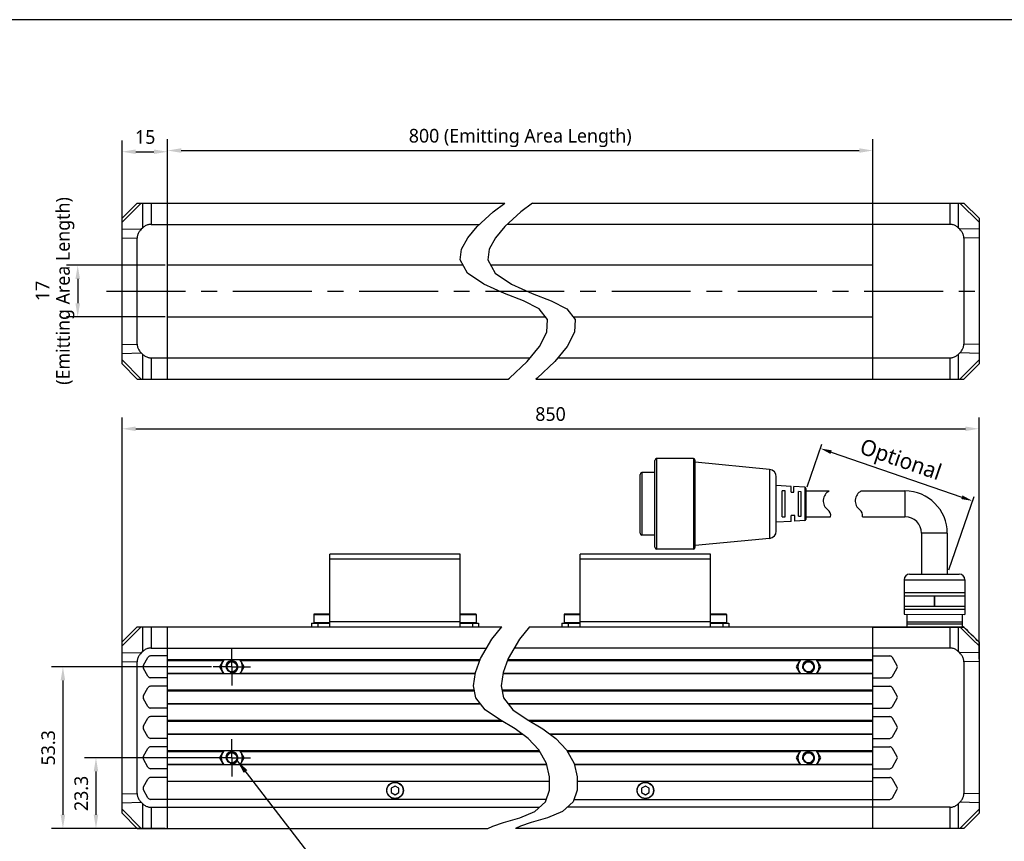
# Model space of a CAD drawing. Header units: millimetres. Extents: x 47 to 603, y 225 to 507.
# Tile 4 of 5: x 181 to 397, y 327 to 507. Entities that reach past the tile are written whole.
import ezdxf

# ---------------------------------------------------------------- set-up
doc = ezdxf.new("R2010")
doc.units = ezdxf.units.MM
doc.header["$LTSCALE"] = 46.255
doc.header["$PDMODE"] = 3
doc.header["$PDSIZE"] = 8
doc.linetypes.add('CENTER', pattern=[0.6, 0.375, -0.075, 0.075, -0.075])
doc.layers.get('0').update_dxf_attribs({"linetype": 'CONTINUOUS'})
doc.layers.get('Defpoints').update_dxf_attribs({"linetype": 'CONTINUOUS'})
for name, color, linetype in [('00_COMPONENTS', 7, 'CONTINUOUS'), ('03_ALL_AXES', 7, 'CONTINUOUS'), ('3_ALL_AXES', 7, 'CONTINUOUS'), ('50_ALL_DETAILS', 7, 'CONTINUOUS'), ('51__DRAFT_DIMS', 7, 'CONTINUOUS')]:
    doc.layers.add(name, color=color, linetype=linetype)
doc.layers.add('标注', color=3, linetype='CONTINUOUS', lineweight=25)
doc.layers.add('粗实线', color=7, linetype='CONTINUOUS', lineweight=30)
doc.styles.get("Standard").update_dxf_attribs({"font": 'Roboto-Regular.ttf'})
doc.dimstyles.new('CST Standard', dxfattribs={"dimtxt": 3.5, "dimasz": 2.5, "dimexe": 1, "dimexo": 1, "dimgap": 0.6, "dimtad": 1, "dimtoh": 1, "dimdsep": 46, "dimtxsty": 'STANDARD', "dimcen": -2.5, "dimdle": 5, "dimadec": 1, "dimazin": 2, "dimtfac": 1, "dimtofl": 0, "dimtmove": 0, "dimatfit": 0, "dimfxl": 1, "dimtolj": 1, "dimarcsym": 0})
doc.dimstyles.new('DIMSTYLE_1', dxfattribs={"dimtxt": 3, "dimasz": 3, "dimexe": 2.5, "dimexo": 0.5, "dimgap": 0.75, "dimtad": 1, "dimlfac": 1.5, "dimdsep": 46, "dimtxsty": 'STANDARD', "dimblk": '_FILLED', "dimblk1": '_FILLED', "dimblk2": '_FILLED', "dimcen": 0.09, "dimclrt": 3, "dimazin": 2, "dimtp": 0.5, "dimtm": 0.5, "dimtfac": 1, "dimtofl": 0, "dimtmove": 0, "dimatfit": 3, "dimldrblk": '_FILLED', "dimfxl": 1, "dimtolj": 1, "dimarcsym": 0})
doc.dimstyles.new('DIMSTYLE_2', dxfattribs={"dimtxt": 3, "dimasz": 3, "dimexe": 2.5, "dimexo": 0.5, "dimgap": 0.75, "dimtad": 1, "dimlfac": 1.5, "dimdsep": 46, "dimtxsty": 'STANDARD', "dimblk": '_FILLED', "dimblk1": '_FILLED', "dimblk2": '_FILLED', "dimcen": 0.09, "dimclrt": 3, "dimazin": 2, "dimtp": 0.3, "dimtm": 0.3, "dimtfac": 1, "dimtofl": 0, "dimtmove": 0, "dimatfit": 3, "dimldrblk": '_FILLED', "dimfxl": 1, "dimtolj": 1, "dimarcsym": 0})
doc.dimstyles.new('DIMSTYLE_4', dxfattribs={"dimtxt": 3, "dimasz": 3, "dimexe": 2.5, "dimexo": 0.5, "dimgap": 0.75, "dimtad": 1, "dimlfac": 1.5, "dimdsep": 46, "dimtxsty": 'STANDARD', "dimblk": '_FILLED', "dimblk1": '_FILLED', "dimblk2": '_FILLED', "dimcen": 0.09, "dimclrt": 3, "dimazin": 2, "dimtp": 0.2, "dimtm": 0.2, "dimtfac": 1, "dimtofl": 0, "dimtmove": 0, "dimatfit": 3, "dimldrblk": '_FILLED', "dimfxl": 1, "dimtolj": 1, "dimarcsym": 0})
doc.dimstyles.get("Standard").update_dxf_attribs({"dimtxt": 3, "dimasz": 3, "dimexe": 2.5, "dimexo": 0.5, "dimtad": 1, "dimdsep": 46, "dimtxsty": 'STANDARD', "dimblk": '_FILLED', "dimblk1": '_FILLED', "dimblk2": '_FILLED', "dimcen": 0.09, "dimclrt": 3, "dimazin": 2, "dimtol": 1, "dimtp": 0.01, "dimtm": 0.01, "dimtfac": 1, "dimtofl": 0, "dimtmove": 0, "dimatfit": 3, "dimldrblk": '_FILLED', "dimfxl": 1, "dimtolj": 1, "dimarcsym": 0})

# ---------------------------------------------------------------- blocks, each defined once
blk = doc.blocks.new('_FILLED')
at = {"color": 0, "linetype": 'ByBlock'}
blk.add_solid([(0, 0), (-1, 0.167), (-1, -0.167)], dxfattribs=at)
blk = doc.blocks.new('*D12')
at = {"layer": '51__DRAFT_DIMS', "color": 0, "lineweight": -2}
for p, q in [((203.34, 366.86), (203.34, 419.98)), ((391.7, 366.86), (391.7, 419.98)), ((206.34, 417.48), (388.7, 417.48))]:
    blk.add_line(p, q, dxfattribs=at)
at = {"layer": 'Defpoints', "color": 0}
for p in [(391.7, 417.48), (203.34, 366.36), (391.7, 366.36)]:
    blk.add_point(p, dxfattribs=at)
at = {"layer": '51__DRAFT_DIMS', "color": 0, "linetype": 'ByBlock', "lineweight": -2, "xscale": 3, "yscale": 3, "zscale": 3, "rotation": 180}
blk.add_blockref('_FILLED', (203.34, 417.48), dxfattribs=at)
at = {"layer": '51__DRAFT_DIMS', "color": 0, "linetype": 'ByBlock', "lineweight": -2, "xscale": 3, "yscale": 3, "zscale": 3}
blk.add_blockref('_FILLED', (391.7, 417.48), dxfattribs=at)
at = {"layer": '51__DRAFT_DIMS', "color": 3, "insert": (297.52, 422.23), "char_height": 3, "attachment_point": 2, "line_spacing_factor": 0.9}
blk.add_mtext('\\A1;850', dxfattribs=at)
blk = doc.blocks.new('*D6')
at = {"layer": '51__DRAFT_DIMS', "color": 0, "lineweight": -2}
for p, q in [((212.84, 453.42), (191.1, 453.42)), ((193.6, 450.42), (193.6, 445.09)), ((212.84, 442.09), (191.1, 442.09))]:
    blk.add_line(p, q, dxfattribs=at)
at = {"layer": 'Defpoints', "color": 0}
for p in [(213.34, 453.42), (193.6, 442.09), (213.34, 442.09)]:
    blk.add_point(p, dxfattribs=at)
at = {"layer": '51__DRAFT_DIMS', "color": 0, "linetype": 'ByBlock', "lineweight": -2, "xscale": 3, "yscale": 3, "zscale": 3}
for p, rotation in [((193.6, 453.42), 90), ((193.6, 442.09), 270)]:
    blk.add_blockref('_FILLED', p, dxfattribs=dict(at, rotation=rotation))
at = {"layer": '51__DRAFT_DIMS', "color": 3, "insert": (184.35, 447.78), "char_height": 3, "attachment_point": 2, "rotation": 90, "line_spacing_factor": 0.9}
blk.add_mtext('\\A1;\\A1;17{\\fRoboto|b0|i0|c0|p2; \\P(Emitting Area Length)}', dxfattribs=at)
blk = doc.blocks.new('*D13')
at = {"layer": '51__DRAFT_DIMS', "color": 0, "lineweight": -2}
for p, q in [((213.34, 462.92), (213.34, 481.16)), ((368.37, 462.92), (368.37, 481.16)), ((216.34, 478.66), (365.37, 478.66))]:
    blk.add_line(p, q, dxfattribs=at)
at = {"layer": 'Defpoints', "color": 0}
for p in [(368.37, 478.66), (213.34, 462.42), (368.37, 462.42)]:
    blk.add_point(p, dxfattribs=at)
at = {"layer": '51__DRAFT_DIMS', "color": 0, "linetype": 'ByBlock', "lineweight": -2, "xscale": 3, "yscale": 3, "zscale": 3, "rotation": 180}
blk.add_blockref('_FILLED', (213.34, 478.66), dxfattribs=at)
at = {"layer": '51__DRAFT_DIMS', "color": 0, "linetype": 'ByBlock', "lineweight": -2, "xscale": 3, "yscale": 3, "zscale": 3}
blk.add_blockref('_FILLED', (368.37, 478.66), dxfattribs=at)
at = {"layer": '51__DRAFT_DIMS', "color": 3, "insert": (290.86, 483.41), "char_height": 3, "attachment_point": 2, "line_spacing_factor": 0.9}
blk.add_mtext('\\A1;800 (Emitting Area Length)', dxfattribs=at)
blk = doc.blocks.new('*D7')
at = {"layer": '51__DRAFT_DIMS', "color": 0, "lineweight": -2}
for p, q in [((203.34, 460), (203.34, 480.89)), ((213.34, 462.92), (213.34, 480.89)), ((206.34, 478.39), (210.34, 478.39))]:
    blk.add_line(p, q, dxfattribs=at)
at = {"layer": 'Defpoints', "color": 0}
for p in [(213.34, 478.39), (213.34, 462.42), (203.34, 459.5)]:
    blk.add_point(p, dxfattribs=at)
at = {"layer": '51__DRAFT_DIMS', "color": 0, "linetype": 'ByBlock', "lineweight": -2, "xscale": 3, "yscale": 3, "zscale": 3, "rotation": 180}
blk.add_blockref('_FILLED', (203.34, 478.39), dxfattribs=at)
at = {"layer": '51__DRAFT_DIMS', "color": 0, "linetype": 'ByBlock', "lineweight": -2, "xscale": 3, "yscale": 3, "zscale": 3}
blk.add_blockref('_FILLED', (213.34, 478.39), dxfattribs=at)
at = {"layer": '51__DRAFT_DIMS', "color": 3, "insert": (208.43, 483.14), "char_height": 3, "attachment_point": 2, "line_spacing_factor": 0.9}
blk.add_mtext('\\A1;15', dxfattribs=at)
blk = doc.blocks.new('*D8')
at = {"layer": '51__DRAFT_DIMS', "color": 0, "lineweight": -2}
for p, q in [((223.61, 345.15), (195.11, 345.15)), ((197.61, 342.15), (197.61, 332.62)), ((212.84, 329.62), (195.11, 329.62))]:
    blk.add_line(p, q, dxfattribs=at)
at = {"layer": 'Defpoints', "color": 0}
for p in [(224.11, 345.15), (197.61, 329.62), (213.34, 329.62)]:
    blk.add_point(p, dxfattribs=at)
at = {"layer": '51__DRAFT_DIMS', "color": 0, "linetype": 'ByBlock', "lineweight": -2, "xscale": 3, "yscale": 3, "zscale": 3}
for p, rotation in [((197.61, 345.15), 90), ((197.61, 329.62), 270)]:
    blk.add_blockref('_FILLED', p, dxfattribs=dict(at, rotation=rotation))
at = {"layer": '51__DRAFT_DIMS', "color": 3, "insert": (192.86, 337.32), "char_height": 3, "attachment_point": 2, "rotation": 90, "line_spacing_factor": 0.9}
blk.add_mtext('\\A1;23.3', dxfattribs=at)
blk = doc.blocks.new('*D9')
at = {"layer": '51__DRAFT_DIMS', "color": 0, "lineweight": -2}
for p, q in [((223.02, 365.15), (187.85, 365.15)), ((190.35, 362.15), (190.35, 332.62)), ((212.84, 329.62), (187.85, 329.62))]:
    blk.add_line(p, q, dxfattribs=at)
at = {"layer": 'Defpoints', "color": 0}
for p in [(223.52, 365.15), (190.35, 329.62), (213.34, 329.62)]:
    blk.add_point(p, dxfattribs=at)
at = {"layer": '51__DRAFT_DIMS', "color": 0, "linetype": 'ByBlock', "lineweight": -2, "xscale": 3, "yscale": 3, "zscale": 3}
for p, rotation in [((190.35, 365.15), 90), ((190.35, 329.62), 270)]:
    blk.add_blockref('_FILLED', p, dxfattribs=dict(at, rotation=rotation))
at = {"layer": '51__DRAFT_DIMS', "color": 3, "insert": (185.6, 347.34), "char_height": 3, "attachment_point": 2, "rotation": 90, "line_spacing_factor": 0.9}
blk.add_mtext('\\A1;53.3', dxfattribs=at)
blk = doc.blocks.new('*D11')
at = {"layer": 'Defpoints', "color": 0}
for p in [(353.61, 403.81), (390.29, 401.62), (384.74, 385.53)]:
    blk.add_point(p, dxfattribs=at)
at = {"layer": '标注', "color": 0, "linetype": 'Continuous', "lineweight": -2, "ltscale": 3}
for p, q in [((353.94, 404.75), (357.17, 414.1)), ((359.2, 412.34), (387.93, 402.43)), ((385.06, 386.47), (390.62, 402.56))]:
    blk.add_line(p, q, dxfattribs=at)
at = {"layer": '标注', "color": 0}
for points in [[(359.34, 412.74), (359.07, 411.95), (356.84, 413.16)], [(387.79, 402.04), (388.06, 402.83), (390.29, 401.62)]]:
    blk.add_solid(points, dxfattribs=at)
at = {"layer": '标注', "color": 7, "insert": (374.33, 410.24), "char_height": 3.5, "attachment_point": 5, "rotation": 340.9636}
blk.add_mtext('\\A1;Optional', dxfattribs=at)

msp = doc.modelspace()

# ---------------------------------------------------------------- linework, layer by layer
at = {"color": 7}
msp.add_line((602.8311, 507.420392), (46.817476, 507.420392), dxfattribs=at)
at = {"color": 4}
for p, q in [((284.889137, 465.18829), (287.475827, 467.086866)), ((293.557249, 467.086866), (290.970558, 465.18829)), ((281.375583, 461.926314), (284.889137, 465.18829)), ((290.970558, 465.18829), (287.457004, 461.926314)), ((279.33955, 459.442911), (281.375583, 461.926314)), ((287.457004, 461.926314), (285.420971, 459.442911)), ((277.990286, 456.963868), (279.33955, 459.442911)), ((285.420971, 459.442911), (284.071707, 456.963868)), ((277.629252, 454.641781), (277.990286, 456.963868)), ((284.071707, 456.963868), (283.710673, 454.641781)), ((279.265087, 451.682289), (277.629252, 454.641781)), ((283.710673, 454.641781), (285.346509, 451.682289)), ((282.841689, 449.26859), (279.265087, 451.682289)), ((285.346509, 451.682289), (288.92311, 449.26859)), ((287.411338, 447.253184), (282.841689, 449.26859)), ((288.92311, 449.26859), (293.49276, 447.253184)), ((291.585679, 445.612616), (287.411338, 447.253184)), ((293.49276, 447.253184), (297.6671, 445.612616)), ((295.00597, 443.822665), (291.585679, 445.612616)), ((296.881231, 441.529623), (295.00597, 443.822665)), ((297.6671, 445.612616), (301.087392, 443.822665)), ((301.087392, 443.822665), (302.962652, 441.529623)), ((296.735955, 438.739765), (296.881231, 441.529623)), ((302.962652, 441.529623), (302.817376, 438.739765)), ((295.076277, 435.541761), (296.735955, 438.739765)), ((302.817376, 438.739765), (301.157699, 435.541761)), ((292.406447, 432.26786), (295.076277, 435.541761)), ((301.157699, 435.541761), (298.487868, 432.26786)), ((288.49258, 428.636262), (292.406447, 432.26786)), ((298.487868, 432.26786), (294.574001, 428.636262)), ((288.185271, 428.420199), (288.49258, 428.636262)), ((294.574001, 428.636262), (294.266692, 428.420199)), ((284.59858, 371.252595), (286.811964, 373.948508)), ((292.893385, 373.948508), (290.680001, 371.252595)), ((282.157591, 367.002163), (284.59858, 371.252595)), ((290.680001, 371.252595), (288.239012, 367.002163)), ((281.03734, 363.928977), (282.157591, 367.002163)), ((288.239012, 367.002163), (287.118761, 363.928977)), ((280.62096, 360.981631), (281.03734, 363.928977)), ((287.118761, 363.928977), (286.702381, 360.981631)), ((281.116943, 358.364789), (280.62096, 360.981631)), ((286.702381, 360.981631), (287.198365, 358.364789)), ((283.189917, 355.710162), (281.116943, 358.364789)), ((287.198365, 358.364789), (289.271338, 355.710162)), ((286.318357, 353.544702), (283.189917, 355.710162)), ((289.271338, 355.710162), (292.399778, 353.544702)), ((289.754318, 351.496515), (286.318357, 353.544702)), ((292.399778, 353.544702), (295.835739, 351.496515)), ((292.637861, 349.398552), (289.754318, 351.496515)), ((295.835739, 351.496515), (298.719282, 349.398552)), ((294.980984, 346.920055), (292.637861, 349.398552)), ((298.719282, 349.398552), (301.062405, 346.920055)), ((296.622591, 343.899789), (294.980984, 346.920055)), ((301.062405, 346.920055), (302.704013, 343.899789)), ((297.32537, 340.980827), (296.622591, 343.899789)), ((302.704013, 343.899789), (303.406791, 340.980827)), ((297.302851, 338.024642), (297.32537, 340.980827)), ((303.406791, 340.980827), (303.384272, 338.024642)), ((296.414462, 335.470544), (297.302851, 338.024642)), ((303.384272, 338.024642), (302.495883, 335.470544)), ((294.077519, 333.318639), (296.414462, 335.470544)), ((302.495883, 335.470544), (300.158941, 333.318639)), ((290.800062, 331.951778), (294.077519, 333.318639)), ((300.158941, 333.318639), (296.881483, 331.951778)), ((287.152699, 330.891695), (290.800062, 331.951778)), ((296.881483, 331.951778), (293.23412, 330.891695)), ((283.723463, 329.615175), (284.843174, 330.136574)), ((284.843174, 330.136574), (287.152699, 330.891695)), ((290.924595, 330.136574), (289.804884, 329.615175)), ((293.23412, 330.891695), (290.924595, 330.136574))]:
    msp.add_line(p, q, dxfattribs=at)
msp.add_line((388.580341, 384.311762), (388.580341, 376.688651))
at = {"layer": '00_COMPONENTS', "color": 7}
for p, q in [((203.34322, 463.753533), (206.676554, 467.086866)), ((206.676554, 467.086866), (287.475827, 467.086866)), ((213.34322, 428.420199), (213.34322, 467.086866)), ((293.557249, 467.086866), (388.367738, 467.086866)), ((368.367738, 428.420199), (368.367738, 467.086866)), ((391.701072, 463.753533), (388.367738, 467.086866)), ((203.34322, 431.753533), (203.34322, 463.753533)), ((391.701072, 463.753533), (391.701072, 431.753533)), ((207.823424, 461.590725), (207.559884, 461.334493)), ((209.711853, 462.420199), (281.907559, 462.420199)), ((385.332439, 462.420199), (287.98898, 462.420199)), ((387.484408, 461.334493), (387.220868, 461.590725)), ((206.676554, 436.103358), (206.676554, 459.403707)), ((388.367738, 459.403707), (388.367738, 436.103358)), ((278.304471, 453.420199), (213.34322, 453.420199)), ((368.367738, 453.420199), (284.385893, 453.420199)), ((213.34322, 442.086866), (296.425515, 442.086866)), ((302.506936, 442.086866), (368.367738, 442.086866)), ((207.559884, 434.172572), (207.823424, 433.91634)), ((209.711853, 433.086866), (293.074337, 433.086866)), ((299.155759, 433.086866), (385.332439, 433.086866)), ((387.220868, 433.91634), (387.484408, 434.172572)), ((203.34322, 431.753533), (206.676554, 428.420199)), ((391.701072, 431.753533), (388.367738, 428.420199)), ((206.676554, 428.420199), (288.185271, 428.420199)), ((294.266692, 428.420199), (388.367738, 428.420199)), ((249.009887, 373.948508), (249.009887, 389.948508)), ((277.676554, 389.948508), (249.009887, 389.948508)), ((251.743238, 390.016108), (251.676554, 389.949422)), ((251.743223, 390.016108), (253.609885, 390.016108)), ((253.609869, 390.016108), (253.676554, 389.949422)), ((273.076571, 390.016108), (273.009887, 389.949422)), ((273.076556, 390.016108), (274.943218, 390.016108)), ((274.943203, 390.016108), (275.009887, 389.949422)), ((277.676554, 373.948508), (277.676554, 389.948508)), ((304.034405, 373.948508), (304.034405, 389.948508)), ((332.701072, 389.948508), (304.034405, 389.948508)), ((306.767756, 390.016108), (306.701072, 389.949422)), ((306.76774, 390.016108), (308.634403, 390.016108)), ((308.634387, 390.016108), (308.701072, 389.949422)), ((328.101089, 390.016108), (328.034405, 389.949422)), ((328.101074, 390.016108), (329.967736, 390.016108)), ((329.967721, 390.016108), (330.034405, 389.949422)), ((332.701072, 373.948508), (332.701072, 389.948508)), ((245.509887, 376.681841), (245.509887, 374.815175)), ((249.009887, 376.748508), (245.576554, 376.748508)), ((281.109887, 376.748508), (277.676554, 376.748508)), ((281.176554, 376.681841), (281.176554, 374.815175)), ((300.534405, 376.681841), (300.534405, 374.815175)), ((304.034405, 376.748508), (300.601072, 376.748508)), ((336.134405, 376.748508), (332.701072, 376.748508)), ((336.201072, 376.681841), (336.201072, 374.815175)), ((245.009887, 374.748508), (245.009887, 373.948508)), ((245.009887, 374.748508), (249.009887, 374.748508)), ((277.676554, 374.748508), (281.676554, 374.748508)), ((281.676554, 374.748508), (281.676554, 373.948508)), ((300.034405, 374.748508), (300.034405, 373.948508)), ((300.034405, 374.748508), (304.034405, 374.748508)), ((332.701072, 374.748508), (336.701072, 374.748508)), ((336.701072, 374.748508), (336.701072, 373.948508)), ((387.973568, 374.505096), (375.838103, 374.505096)), ((203.34322, 370.615175), (206.676554, 373.948508)), ((206.676554, 373.948508), (286.811964, 373.948508)), ((213.34322, 329.615175), (213.34322, 373.948508)), ((292.893385, 373.948508), (388.233613, 373.948508)), ((368.367738, 329.615175), (368.367738, 373.948508)), ((380.108703, 373.948508), (380.79771, 373.96065)), ((380.79771, 373.96065), (381.413414, 373.971253)), ((203.34322, 332.948508), (203.34322, 370.615175)), ((391.6614, 370.615175), (391.701072, 370.615175)), ((391.701072, 370.615175), (391.701072, 332.948508)), ((207.823424, 368.452367), (207.559884, 368.196135)), ((209.711853, 369.281841), (283.466792, 369.281841)), ((385.332439, 369.281841), (289.548213, 369.281841)), ((387.484408, 368.196135), (387.220868, 368.452367)), ((206.676554, 337.298333), (206.676554, 366.265349)), ((208.04587, 365.481841), (209.046611, 367.215175)), ((213.34322, 367.548508), (209.623961, 367.548508)), ((282.040826, 366.681841), (213.34322, 366.681841)), ((225.674298, 366.681841), (224.789028, 365.148508)), ((230.17763, 365.148508), (229.29236, 366.681841)), ((368.367738, 366.681841), (288.122247, 366.681841)), ((352.418599, 366.681841), (351.533328, 365.148508)), ((356.921931, 365.148508), (356.03666, 366.681841)), ((368.367738, 367.548508), (372.086998, 367.548508)), ((373.665089, 365.481841), (372.664348, 367.215175)), ((388.367738, 366.265349), (388.367738, 337.298333)), ((209.046611, 363.081841), (208.04587, 364.815175)), ((280.993008, 363.615175), (213.34322, 363.615175)), ((224.789028, 365.148508), (225.674298, 363.615175)), ((229.29236, 363.615175), (230.17763, 365.148508)), ((368.367738, 363.615175), (287.074429, 363.615175)), ((351.533328, 365.148508), (352.418599, 363.615175)), ((356.03666, 363.615175), (356.921931, 365.148508)), ((372.664348, 363.081841), (373.665089, 364.815175)), ((213.34322, 362.748508), (209.623961, 362.748508)), ((368.367738, 362.748508), (372.086998, 362.748508)), ((208.04587, 358.815175), (209.046611, 360.548508)), ((213.34322, 360.881841), (209.623961, 360.881841)), ((280.804137, 360.015175), (213.34322, 360.015175)), ((368.367738, 360.015175), (286.885558, 360.015175)), ((368.367738, 360.881841), (372.086998, 360.881841)), ((373.665089, 358.815175), (372.664348, 360.548508)), ((209.046611, 356.415175), (208.04587, 358.148508)), ((372.664348, 356.415175), (373.665089, 358.148508)), ((213.34322, 356.081841), (209.623961, 356.081841)), ((282.222904, 356.948508), (213.34322, 356.948508)), ((368.367738, 356.948508), (288.304325, 356.948508)), ((368.367738, 356.081841), (372.086998, 356.081841)), ((208.04587, 352.148508), (209.046611, 353.881841)), ((213.34322, 354.215175), (209.623961, 354.215175)), ((286.647484, 353.348508), (213.34322, 353.348508)), ((368.367738, 353.348508), (292.728906, 353.348508)), ((368.367738, 354.215175), (372.086998, 354.215175)), ((373.665089, 352.148508), (372.664348, 353.881841)), ((209.046611, 349.748508), (208.04587, 351.481841)), ((372.664348, 349.748508), (373.665089, 351.481841)), ((213.34322, 349.415175), (209.623961, 349.415175)), ((291.423825, 350.281841), (213.34322, 350.281841)), ((368.367738, 350.281841), (297.505246, 350.281841)), ((368.367738, 349.415175), (372.086998, 349.415175)), ((208.04587, 345.481841), (209.046611, 347.215175)), ((213.34322, 347.548508), (209.623961, 347.548508)), ((295.11046, 346.681841), (213.34322, 346.681841)), ((225.674298, 346.681841), (224.789028, 345.148508)), ((230.17763, 345.148508), (229.29236, 346.681841)), ((368.367738, 346.681841), (301.191882, 346.681841)), ((352.418599, 346.681841), (351.533328, 345.148508)), ((356.921931, 345.148508), (356.03666, 346.681841)), ((368.367738, 347.548508), (372.086998, 347.548508)), ((373.665089, 345.481841), (372.664348, 347.215175)), ((209.046611, 343.081841), (208.04587, 344.815175)), ((224.789028, 345.148508), (225.674298, 343.615175)), ((229.29236, 343.615175), (230.17763, 345.148508)), ((351.533328, 345.148508), (352.418599, 343.615175)), ((356.03666, 343.615175), (356.921931, 345.148508)), ((372.664348, 343.081841), (373.665089, 344.815175)), ((213.34322, 342.748508), (209.623961, 342.748508)), ((296.691116, 343.615175), (213.34322, 343.615175)), ((368.367738, 343.615175), (302.772537, 343.615175)), ((368.367738, 342.748508), (372.086998, 342.748508)), ((208.04587, 338.748508), (209.046611, 340.481841)), ((213.34322, 340.815175), (209.623961, 340.815175)), ((297.317506, 339.948508), (213.34322, 339.948508)), ((368.367738, 339.948508), (303.398927, 339.948508)), ((368.367738, 340.815175), (372.086998, 340.815175)), ((373.665089, 338.748508), (372.664348, 340.481841)), ((209.046611, 336.348508), (208.04587, 338.081841)), ((263.34322, 338.946884), (262.509887, 338.465758)), ((262.509887, 338.465758), (262.509887, 337.503508)), ((264.176554, 338.465758), (263.34322, 338.946884)), ((264.176554, 337.503508), (264.176554, 338.465758)), ((318.367738, 338.946884), (317.534405, 338.465758)), ((317.534405, 338.465758), (317.534405, 337.503508)), ((319.201072, 338.465758), (318.367738, 338.946884)), ((319.201072, 337.503508), (319.201072, 338.465758)), ((372.664348, 336.348508), (373.665089, 338.081841)), ((296.6039, 336.015175), (209.623961, 336.015175)), ((262.509887, 337.503508), (263.34322, 337.022383)), ((263.34322, 337.022383), (264.176554, 337.503508)), ((302.685322, 336.015175), (372.086998, 336.015175)), ((317.534405, 337.503508), (318.367738, 337.022383)), ((318.367738, 337.022383), (319.201072, 337.503508)), ((207.559884, 335.367548), (207.823424, 335.111316)), ((209.711853, 334.281841), (295.123545, 334.281841)), ((385.332439, 334.281841), (301.204967, 334.281841)), ((387.220868, 335.111316), (387.484408, 335.367548)), ((203.34322, 332.948508), (206.676554, 329.615175)), ((391.701072, 332.948508), (388.367738, 329.615175)), ((206.676554, 329.615175), (283.723463, 329.615175)), ((388.367738, 329.615175), (289.804884, 329.615175))]:
    msp.add_line(p, q, dxfattribs=at)
at = {"layer": '00_COMPONENTS', "color": 4}
for p, q in [((203.34322, 462.870202), (207.559884, 467.086866)), ((207.823424, 467.086866), (207.823424, 461.590725)), ((209.711853, 467.086866), (209.711853, 462.420199)), ((385.332439, 462.420199), (385.332439, 467.086866)), ((387.220868, 461.590725), (387.220868, 467.086866)), ((391.701072, 462.870202), (387.484408, 467.086866)), ((203.34322, 461.451413), (207.559884, 461.334493)), ((391.701072, 461.451413), (387.484408, 461.334493)), ((203.34322, 459.496135), (206.676554, 459.403707)), ((391.701072, 459.496135), (388.367738, 459.403707)), ((203.34322, 436.010931), (206.676554, 436.103358)), ((391.701072, 436.010931), (388.367738, 436.103358)), ((203.34322, 434.055652), (207.559884, 434.172572)), ((207.823424, 433.91634), (207.823424, 428.420199)), ((209.711853, 433.086866), (209.711853, 428.420199)), ((385.332439, 428.420199), (385.332439, 433.086866)), ((387.220868, 428.420199), (387.220868, 433.91634)), ((391.701072, 434.055652), (387.484408, 434.172572)), ((203.34322, 432.636863), (207.559884, 428.420199)), ((391.701072, 432.636863), (387.484408, 428.420199)), ((251.84322, 390.016108), (251.84322, 389.948508)), ((253.509887, 390.016108), (253.509887, 389.948508)), ((273.176554, 390.016108), (273.176554, 389.948508)), ((274.84322, 390.016108), (274.84322, 389.948508)), ((306.867738, 390.016108), (306.867738, 389.948508)), ((308.534405, 390.016108), (308.534405, 389.948508)), ((328.201072, 390.016108), (328.201072, 389.948508)), ((329.867738, 390.016108), (329.867738, 389.948508)), ((277.676554, 388.815175), (249.009887, 388.815175)), ((332.701072, 388.815175), (304.034405, 388.815175)), ((245.509887, 376.681841), (249.009887, 376.681841)), ((277.676554, 376.681841), (281.176554, 376.681841)), ((300.534405, 376.681841), (304.034405, 376.681841)), ((332.701072, 376.681841), (336.201072, 376.681841)), ((249.009887, 374.815175), (245.509887, 374.815175)), ((246.34322, 374.748508), (246.34322, 373.948508)), ((249.009887, 375.081841), (277.676554, 375.081841)), ((281.176554, 374.815175), (277.676554, 374.815175)), ((280.34322, 374.748508), (280.34322, 373.948508)), ((304.034405, 374.815175), (300.534405, 374.815175)), ((301.367738, 374.748508), (301.367738, 373.948508)), ((304.034405, 375.081841), (332.701072, 375.081841)), ((336.201072, 374.815175), (332.701072, 374.815175)), ((335.367738, 374.748508), (335.367738, 373.948508)), ((203.34322, 369.731844), (207.559884, 373.948508)), ((207.823424, 373.948508), (207.823424, 368.452367)), ((209.711853, 373.948508), (209.711853, 369.281841)), ((368.367738, 373.889929), (385.332439, 373.889929)), ((385.332439, 369.281841), (385.332439, 373.948508)), ((385.332439, 373.889929), (385.461853, 373.889755)), ((385.984071, 373.887373), (386.359115, 373.883249)), ((386.359115, 373.883249), (386.691594, 373.877809)), ((387.220868, 373.865045), (387.573622, 373.865045)), ((387.220868, 368.452367), (387.220868, 373.865045)), ((387.573622, 373.865045), (388.276553, 373.885805)), ((388.231105, 373.948508), (388.248312, 373.947726)), ((388.276553, 373.885805), (388.297201, 373.886335)), ((388.297201, 373.886335), (388.353635, 373.888102)), ((388.353635, 373.888102), (388.370303, 373.888399)), ((388.370303, 373.888399), (388.374683, 373.89028)), ((203.34322, 368.313055), (207.559884, 368.196135)), ((391.701072, 368.313055), (387.484408, 368.196135)), ((203.34322, 366.357777), (206.676554, 366.265349)), ((213.34322, 366.548508), (225.597318, 366.548508)), ((229.36934, 366.548508), (281.992222, 366.548508)), ((288.073644, 366.548508), (352.341619, 366.548508)), ((356.11364, 366.548508), (368.367738, 366.548508)), ((391.701072, 366.357777), (388.367738, 366.265349)), ((213.34322, 363.748508), (225.597318, 363.748508)), ((229.36934, 363.748508), (281.011844, 363.748508)), ((287.093266, 363.748508), (352.341619, 363.748508)), ((356.11364, 363.748508), (368.367738, 363.748508)), ((213.34322, 359.881841), (280.829408, 359.881841)), ((286.91083, 359.881841), (368.367738, 359.881841)), ((213.34322, 357.081841), (282.118785, 357.081841)), ((288.200207, 357.081841), (368.367738, 357.081841)), ((213.34322, 353.215175), (286.871159, 353.215175)), ((292.952581, 353.215175), (368.367738, 353.215175)), ((213.34322, 350.415175), (291.240565, 350.415175)), ((297.321986, 350.415175), (368.367738, 350.415175)), ((213.34322, 346.548508), (225.597318, 346.548508)), ((229.36934, 346.548508), (295.182931, 346.548508)), ((301.264352, 346.548508), (352.341619, 346.548508)), ((356.11364, 346.548508), (368.367738, 346.548508)), ((213.34322, 343.748508), (225.597318, 343.748508)), ((229.36934, 343.748508), (296.659014, 343.748508)), ((302.740435, 343.748508), (352.341619, 343.748508)), ((356.11364, 343.748508), (368.367738, 343.748508)), ((203.34322, 337.205906), (206.676554, 337.298333)), ((391.701072, 337.205906), (388.367738, 337.298333)), ((203.34322, 335.250627), (207.559884, 335.367548)), ((203.34322, 333.831838), (207.559884, 329.615175)), ((207.823424, 335.111316), (207.823424, 329.615175)), ((209.711853, 334.281841), (209.711853, 329.615175)), ((385.332439, 329.615175), (385.332439, 334.281841)), ((387.220868, 329.615175), (387.220868, 335.111316)), ((391.701072, 335.250627), (387.484408, 335.367548)), ((391.701072, 333.831838), (387.484408, 329.615175))]:
    msp.add_line(p, q, dxfattribs=at)
at = {"layer": '00_COMPONENTS', "color": 7}
for points in [[(207.559884, 461.334493), (207.410951, 461.178655), (207.276535, 461.021458), (207.156636, 460.862902), (207.051793, 460.702645), (206.961467, 460.541029), (206.884045, 460.379075), (206.819383, 460.217074), (206.767624, 460.054735), (206.72758, 459.892213), (206.698856, 459.729561), (206.681847, 459.566725), (206.676554, 459.403707)], [(209.711853, 462.420199), (209.554228, 462.415285), (209.39647, 462.399366), (209.23858, 462.372443), (209.080514, 462.334894), (208.922316, 462.28634), (208.764117, 462.225647), (208.605658, 462.152938), (208.447198, 462.068089), (208.289654, 461.969594), (208.133329, 461.856951), (207.977919, 461.730661), (207.823424, 461.590725)], [(387.220868, 461.590725), (387.066491, 461.730578), (386.911163, 461.856813), (386.754884, 461.96943), (386.597336, 462.067939), (386.438838, 462.152831), (386.280339, 462.225578), (386.122113, 462.286293), (385.963888, 462.334864), (385.805794, 462.372426), (385.647877, 462.399359), (385.490092, 462.415283), (385.332439, 462.420199)], [(388.367738, 459.403707), (388.362436, 459.566796), (388.345415, 459.729689), (388.316675, 459.892388), (388.276612, 460.054941), (388.224829, 460.2173), (388.160142, 460.379317), (388.082683, 460.541293), (387.992319, 460.702928), (387.887467, 460.863171), (387.767602, 461.021671), (387.633248, 461.178778), (387.484408, 461.334493)], [(206.676554, 436.103358), (206.681854, 435.940299), (206.698869, 435.777434), (206.727598, 435.614764), (206.767648, 435.45224), (206.819411, 435.28991), (206.884074, 435.127922), (206.961492, 434.965986), (207.051809, 434.804391), (207.156645, 434.644151), (207.276539, 434.485604), (207.410952, 434.328411), (207.559884, 434.172572)], [(387.484408, 434.172572), (387.633249, 434.328286), (387.767605, 434.485397), (387.887475, 434.643906), (387.992334, 434.804165), (388.082707, 434.965821), (388.160171, 435.127815), (388.224857, 435.289846), (388.276635, 435.452214), (388.316694, 435.614765), (388.345428, 435.777447), (388.362443, 435.940311), (388.367738, 436.103358)], [(207.823424, 433.91634), (207.977919, 433.776404), (208.133329, 433.650115), (208.289654, 433.537471), (208.447198, 433.438976), (208.605658, 433.354127), (208.764117, 433.281418), (208.922316, 433.220725), (209.080514, 433.172172), (209.23858, 433.134623), (209.39647, 433.1077), (209.554228, 433.091781), (209.711853, 433.086866)], [(385.332439, 433.086866), (385.490092, 433.091782), (385.647877, 433.107707), (385.805794, 433.134639), (385.963888, 433.172202), (386.122113, 433.220772), (386.280339, 433.281487), (386.438838, 433.354235), (386.597336, 433.439126), (386.754884, 433.537635), (386.911163, 433.650253), (387.066491, 433.776488), (387.220868, 433.91634)], [(389.351687, 372.918053), (388.967369, 373.300505), (388.587037, 373.678974), (388.374683, 373.89028)], [(391.665448, 370.615175), (391.333057, 370.946038), (390.928812, 371.348409), (390.528553, 371.746796), (390.132279, 372.141198), (389.351687, 372.918053)], [(207.559884, 368.196135), (207.410951, 368.040297), (207.276535, 367.8831), (207.156636, 367.724544), (207.051793, 367.564287), (206.961467, 367.402671), (206.884045, 367.240717), (206.819383, 367.078716), (206.767624, 366.916377), (206.72758, 366.753855), (206.698856, 366.591203), (206.681847, 366.428367), (206.676554, 366.265349)], [(209.711853, 369.281841), (209.554228, 369.276927), (209.39647, 369.261008), (209.23858, 369.234085), (209.080514, 369.196536), (208.922316, 369.147982), (208.764117, 369.087289), (208.605658, 369.01458), (208.447198, 368.929731), (208.289654, 368.831236), (208.133329, 368.718593), (207.977919, 368.592303), (207.823424, 368.452367)], [(387.220868, 368.452367), (387.066491, 368.59222), (386.911163, 368.718455), (386.754884, 368.831072), (386.597336, 368.929581), (386.438838, 369.014473), (386.280339, 369.08722), (386.122113, 369.147935), (385.963888, 369.196506), (385.805794, 369.234068), (385.647877, 369.261001), (385.490092, 369.276925), (385.332439, 369.281841)], [(388.367738, 366.265349), (388.362436, 366.428438), (388.345415, 366.591331), (388.316675, 366.75403), (388.276612, 366.916583), (388.224829, 367.078942), (388.160142, 367.240959), (388.082683, 367.402935), (387.992319, 367.56457), (387.887467, 367.724813), (387.767602, 367.883313), (387.633248, 368.04042), (387.484408, 368.196135)], [(206.676554, 337.298333), (206.681854, 337.135274), (206.698869, 336.97241), (206.727598, 336.80974), (206.767648, 336.647215), (206.819411, 336.484885), (206.884074, 336.322897), (206.961492, 336.160961), (207.051809, 335.999366), (207.156645, 335.839127), (207.276539, 335.680579), (207.410952, 335.523386), (207.559884, 335.367548)], [(387.484408, 335.367548), (387.633249, 335.523262), (387.767605, 335.680373), (387.887475, 335.838881), (387.992334, 335.99914), (388.082707, 336.160796), (388.160171, 336.32279), (388.224857, 336.484821), (388.276635, 336.647189), (388.316694, 336.80974), (388.345428, 336.972422), (388.362443, 337.135286), (388.367738, 337.298333)], [(207.823424, 335.111316), (207.977919, 334.97138), (208.133329, 334.84509), (208.289654, 334.732447), (208.447198, 334.633952), (208.605658, 334.549103), (208.764117, 334.476394), (208.922316, 334.415701), (209.080514, 334.367147), (209.23858, 334.329598), (209.39647, 334.302675), (209.554228, 334.286756), (209.711853, 334.281841)], [(385.332439, 334.281841), (385.490092, 334.286758), (385.647877, 334.302682), (385.805794, 334.329615), (385.963888, 334.367177), (386.122113, 334.415748), (386.280339, 334.476463), (386.438838, 334.54921), (386.597336, 334.634101), (386.754884, 334.732611), (386.911163, 334.845228), (387.066491, 334.971463), (387.220868, 335.111316)]]:
    msp.add_lwpolyline(points, dxfattribs=at)
at = {"layer": '00_COMPONENTS', "color": 4}
for points in [[(385.461853, 373.889755), (385.591761, 373.889448), (385.72196, 373.888961), (385.853087, 373.888321), (385.984071, 373.887373)], [(386.691594, 373.877809), (386.880605, 373.873628), (386.96464, 373.871937), (387.040562, 373.86995), (387.108167, 373.867731), (387.168186, 373.865992), (387.220868, 373.865045)], [(387.107563, 373.948508), (387.122233, 373.947398), (387.13674, 373.944079), (387.150923, 373.938589), (387.164625, 373.930989), (387.177694, 373.921363), (387.189983, 373.909817), (387.201358, 373.896481), (387.211691, 373.881501), (387.220868, 373.865045)], [(387.460316, 373.948508), (387.474986, 373.947398), (387.489493, 373.944079), (387.503676, 373.93859), (387.517378, 373.930989), (387.530447, 373.921363), (387.542736, 373.909818), (387.554111, 373.896481), (387.564445, 373.881501), (387.573622, 373.865045)], [(391.701072, 369.732271), (390.277107, 371.157364), (389.58318, 371.852097), (388.90129, 372.534955), (388.231438, 373.205938), (387.573622, 373.865045)], [(388.248312, 373.947726), (388.265385, 373.945386), (388.28219, 373.941506), (388.298595, 373.936117), (388.314472, 373.929261), (388.329698, 373.920991), (388.344152, 373.911372), (388.357723, 373.90048), (388.370303, 373.888399)], [(389.533411, 372.731814), (389.154353, 373.108772), (388.76665, 373.4943), (388.370303, 373.888399)], [(391.6614, 370.615175), (391.318582, 370.956214), (390.971026, 371.301947), (390.618731, 371.652374), (390.262998, 372.006201), (389.533411, 372.731814)]]:
    msp.add_lwpolyline(points, dxfattribs=at)
at = {"layer": '00_COMPONENTS', "color": 7}
for centre, radius in [((227.483329, 365.148508), 1.214), ((227.483329, 365.148508), 1.080667), ((354.227629, 365.148508), 1.214), ((354.227629, 365.148508), 1.080667), ((227.483329, 345.148508), 1.214), ((354.227629, 345.148508), 1.214), ((227.483329, 345.148508), 1.080667), ((354.227629, 345.148508), 1.080667), ((263.34322, 337.981841), 1.833333), ((318.367738, 337.981841), 1.833333)]:
    msp.add_circle(centre, radius, dxfattribs=at)
at = {"layer": '00_COMPONENTS', "color": 4}
for centre in [(263.34322, 337.981841), (318.367738, 337.981841)]:
    msp.add_circle(centre, 1.766667, dxfattribs=at)
at = {"layer": '00_COMPONENTS', "color": 7}
for centre, radius, start, end in [((245.576554, 376.681841), 0.066667, 90, 180), ((281.109887, 376.681841), 0.066667, 0, 90), ((300.601072, 376.681841), 0.066667, 90, 180), ((336.134405, 376.681841), 0.066667, 0, 90), ((245.576554, 374.815175), 0.066667, 180, 270), ((281.109887, 374.815175), 0.066667, 270, 360), ((300.601072, 374.815175), 0.066667, 180, 270), ((336.134405, 374.815175), 0.066667, 270, 360), ((388.233613, 373.748508), 0.2, 45.14210747, 89.99999995), ((209.623961, 366.881841), 0.666667, 90, 150), ((227.483329, 365.148508), 2.333333, 138.90565966, 221.09434034), ((227.483329, 365.148508), 2.333333, 318.90565966, 41.09434034), ((354.227629, 365.148508), 2.333333, 138.90565966, 221.09434034), ((354.227629, 365.148508), 2.333333, 318.90565966, 41.09434034), ((372.086998, 366.881841), 0.666667, 30, 90), ((208.62322, 365.148508), 0.666667, 150, 210), ((373.087738, 365.148508), 0.666667, 330, 30), ((209.623961, 363.415175), 0.666667, 210, 270), ((372.086998, 363.415175), 0.666667, 270, 330), ((209.623961, 360.215175), 0.666667, 90, 150), ((372.086998, 360.215175), 0.666667, 30, 90), ((208.62322, 358.481841), 0.666667, 150, 210), ((373.087738, 358.481841), 0.666667, 330, 30), ((209.623961, 356.748508), 0.666667, 210, 270), ((372.086998, 356.748508), 0.666667, 270, 330), ((209.623961, 353.548508), 0.666667, 90, 150), ((372.086998, 353.548508), 0.666667, 30, 90), ((208.62322, 351.815175), 0.666667, 150, 210), ((373.087738, 351.815175), 0.666667, 330, 30), ((209.623961, 350.081841), 0.666667, 210, 270), ((372.086998, 350.081841), 0.666667, 270, 330), ((209.623961, 346.881841), 0.666667, 90, 150), ((227.483329, 345.148508), 2.333333, 138.90565966, 221.09434034), ((227.483329, 345.148508), 2.333333, 318.90565966, 41.09434034), ((354.227629, 345.148508), 2.333333, 138.90565966, 221.09434034), ((354.227629, 345.148508), 2.333333, 318.90565966, 41.09434034), ((372.086998, 346.881841), 0.666667, 30, 90), ((208.62322, 345.148508), 0.666667, 150, 210), ((373.087738, 345.148508), 0.666667, 330, 30), ((209.623961, 343.415175), 0.666667, 210, 270), ((372.086998, 343.415175), 0.666667, 270, 330), ((209.623961, 340.148508), 0.666667, 90, 150), ((372.086998, 340.148508), 0.666667, 30, 90), ((208.62322, 338.415175), 0.666667, 150, 210), ((263.34322, 337.981841), 0.933333, 147.57064843, 153.23449942), ((263.34322, 337.981841), 0.933333, 87.02337069, 93.56599281), ((263.34322, 337.981841), 0.933333, 27.89716756, 33.56599281), ((318.367738, 337.981841), 0.933333, 147.57064843, 153.23449942), ((318.367738, 337.981841), 0.933333, 87.02337069, 93.56599281), ((318.367738, 337.981841), 0.933333, 27.89716756, 33.56599281), ((373.087738, 338.415175), 0.666667, 330, 30), ((209.623961, 336.681841), 0.666667, 210, 270), ((263.34322, 337.981841), 0.933333, 207.79183564, 212.9067657), ((263.34322, 337.981841), 0.933333, 267.5745112, 272.9067657), ((263.34322, 337.981841), 0.933333, 328.11507585, 333.23449942), ((318.367738, 337.981841), 0.933333, 207.79183564, 212.9067657), ((318.367738, 337.981841), 0.933333, 267.5745112, 272.9067657), ((318.367738, 337.981841), 0.933333, 328.11507585, 333.23449942), ((372.086998, 336.681841), 0.666667, 270, 330)]:
    msp.add_arc(centre, radius, start, end, dxfattribs=at)
at = {"layer": '00_COMPONENTS', "color": 4}
for centre in [(227.483329, 365.148508), (354.227629, 365.148508), (227.483329, 345.148508), (354.227629, 345.148508)]:
    msp.add_arc(centre, 1.333333, 255, 195, dxfattribs=at)
at = {"layer": '03_ALL_AXES', "color": 1, "linetype": 'CENTER'}
msp.add_line((199.949553, 447.753533), (390.815385, 447.753533), dxfattribs=at)
at = {"layer": '3_ALL_AXES', "color": 1, "linetype": 'CENTER'}
for p, q in [((227.483329, 365.148508), (227.483329, 369.229175)), ((227.483329, 365.148508), (223.402663, 365.148508)), ((227.483329, 365.148508), (227.483329, 361.067841)), ((227.483329, 365.148508), (231.563996, 365.148508)), ((227.483329, 345.148508), (227.483329, 349.229175)), ((227.483329, 345.148508), (223.402663, 345.148508)), ((227.483329, 345.148508), (227.483329, 341.067841)), ((227.483329, 345.148508), (231.563996, 345.148508))]:
    msp.add_line(p, q, dxfattribs=at)
at = {"layer": '粗实线', "color": 7, "linetype": 'Continuous'}
for p, q in [((320.444176, 391.432425), (320.444176, 410.523177)), ((320.848691, 410.927692), (320.848691, 391.027909)), ((328.939001, 410.927692), (320.848691, 410.927692)), ((328.939001, 410.927692), (328.939001, 391.027909)), ((329.343517, 391.432425), (329.343517, 410.523177)), ((345.677783, 408.560574), (329.343517, 410.118661)), ((317.208052, 394.505553), (317.208052, 407.450049)), ((317.612567, 407.854565), (317.612567, 394.101037)), ((320.444176, 407.854565), (317.612567, 407.854565)), ((345.677783, 408.560574), (345.677783, 393.395028)), ((347.142199, 395.005779), (347.142199, 406.949823)), ((350.378323, 404.820698), (347.142199, 405.022956)), ((350.378323, 403.53106), (350.378323, 404.820672)), ((353.386878, 404.632664), (351.025548, 404.780247)), ((351.025548, 403.515632), (351.025548, 404.780221)), ((348.436649, 398.105741), (348.436649, 403.849861)), ((349.083874, 403.809409), (348.436649, 403.849861)), ((349.083874, 398.146192), (349.083874, 403.809409)), ((350.378323, 403.53106), (351.025548, 403.515632)), ((351.996385, 398.267626), (351.996385, 403.687976)), ((352.64235, 403.647603), (351.996385, 403.687976)), ((352.64235, 398.307999), (352.64235, 403.647603)), ((353.386878, 404.632664), (353.386878, 397.322938)), ((353.614447, 404.390427), (353.614447, 397.565175)), ((353.614447, 403.809409), (358.791817, 403.809409)), ((357.634905, 403.809409), (358.799016, 403.809409)), ((365.829967, 403.809409), (375.433587, 403.809409)), ((375.433587, 403.809409), (375.433587, 398.146192)), ((351.187354, 398.443841), (350.378323, 398.424542)), ((350.378323, 397.13493), (350.378323, 398.424542)), ((351.187354, 397.185494), (351.187354, 398.443841)), ((351.996385, 398.267626), (352.64235, 398.307999)), ((350.378323, 397.134904), (347.142199, 396.932646)), ((348.436649, 398.105741), (349.083874, 398.146192)), ((353.386878, 397.322938), (351.187354, 397.185468)), ((353.614447, 398.146192), (359.068478, 398.146192)), ((357.634905, 398.146192), (359.068464, 398.146192)), ((366.099415, 398.146192), (375.433587, 398.146192)), ((320.444176, 394.101037), (317.612567, 394.101037)), ((384.737444, 394.505553), (379.074227, 394.505553)), ((379.074227, 394.505553), (379.074227, 385.525309)), ((384.737444, 394.505553), (384.737444, 385.525309)), ((345.677783, 393.395028), (329.343517, 391.83694)), ((328.939001, 391.027909), (320.848691, 391.027909)), ((376.448906, 385.525309), (387.362764, 385.525309)), ((375.23133, 384.311762), (375.23133, 380.752026)), ((375.23133, 384.311762), (388.580341, 384.311762)), ((375.23133, 381.520605), (388.580341, 381.520605)), ((375.23133, 380.752026), (375.23133, 378.486739)), ((375.23133, 380.752026), (388.580341, 380.752026)), ((375.268309, 380.752026), (375.268309, 378.486739)), ((381.868856, 380.752026), (381.868856, 378.486739)), ((381.942814, 380.752026), (381.942814, 378.486739)), ((375.23133, 378.486739), (375.23133, 376.70687)), ((375.23133, 378.486739), (388.580341, 378.486739)), ((375.23133, 377.799062), (388.580341, 377.799062)), ((375.236256, 376.70687), (388.580341, 376.688651)), ((375.838103, 376.70687), (375.838103, 373.948508)), ((387.973568, 376.68948), (387.973568, 373.948508)), ((375.838103, 375.007905), (387.973568, 375.007905))]:
    msp.add_line(p, q, dxfattribs=at)
for centre, radius, start, end in [((320.848691, 410.523177), 0.404516, 90, 180), ((328.939001, 410.523177), 0.404516, 0, 90), ((317.612567, 407.450049), 0.404516, 90, 180), ((345.524137, 406.949823), 1.618062, 0, 84.55117433), ((353.371738, 404.390427), 0.242709, 0, 86.42366563), ((359.889738, 401.641206), 2.427093, 116.69949276, 234.75249301), ((366.920689, 401.641206), 2.427093, 116.69949276, 234.75249301), ((375.433587, 394.505553), 9.303857, 0, 90), ((357.64862, 398.469805), 1.456256, 347.16041167, 54.75249301), ((364.489128, 398.396866), 1.629681, 351.1517566, 50.761148), ((353.371738, 397.565175), 0.242709, 273.57633437, 0), ((375.433587, 394.505553), 3.64064, 0, 90), ((317.612567, 394.505553), 0.404516, 180, 270), ((345.524137, 395.005779), 1.618062, 275.44882567, 0), ((320.848691, 391.432425), 0.404516, 180, 270), ((328.939001, 391.432425), 0.404516, 270, 0), ((376.444876, 384.311762), 1.213547, 90, 180), ((387.366795, 384.311762), 1.213547, 0, 90)]:
    msp.add_arc(centre, radius, start, end, dxfattribs=at)

# ---------------------------------------------------------------- dimensions: what is measured, and where the dimension line sits
at = {"layer": '51__DRAFT_DIMS', "color": 4}
dim = msp.add_linear_dim(base=(213.34322, 478.388924), p1=(203.34322, 459.496135), p2=(213.34322, 462.420199), dimstyle='DIMSTYLE_4', dxfattribs=at)
dim.commit()
dim.dimension.update_dxf_attribs({"geometry": '*D7', "text_midpoint": (208.428182, 478.388924), "dimtype": 160})
for base, p1, p2, text, override, picture, middle in [((368.367738, 478.656062), (213.34322, 462.420199), (368.367738, 462.420199), '800 (Emitting Area Length)', {"dimlfac": 1.5, "dimtxsty": 'STANDARD'}, '*D13', (290.855479, 481.406062)), ((391.701072, 417.475853), (203.34322, 366.357777), (391.701072, 366.357777), '850', {"dimdec": 4, "dimlfac": 1.5, "dimtxsty": 'STANDARD'}, '*D12', (297.522146, 420.225853))]:
    dim = msp.add_linear_dim(base=base, p1=p1, p2=p2, text=text, dimstyle='DIMSTYLE_1', override=override, dxfattribs=at)
    dim.commit()
    dim.dimension.update_dxf_attribs({"geometry": picture, "text_midpoint": middle})
dim = msp.add_linear_dim(base=(193.6008, 442.086866), p1=(213.34322, 453.420199), p2=(213.34322, 442.086866), angle=270, text='\\A1;<>{\\fRoboto|b0|i0|c0|p2; \\P(Emitting Area Length)}', dimstyle='DIMSTYLE_4', override={"dimtxsty": 'STANDARD'}, dxfattribs=at)
dim.commit()
dim.dimension.update_dxf_attribs({"geometry": '*D6', "text_midpoint": (193.6008, 447.776287), "dimtype": 160})
for base, p1, dimstyle, picture, middle in [((190.351554, 329.615175), (223.520321, 365.148508), 'DIMSTYLE_2', '*D9', (190.351554, 347.337894)), ((197.605492, 329.615175), (224.106413, 345.148508), 'DIMSTYLE_4', '*D8', (197.605492, 337.320315))]:
    dim = msp.add_linear_dim(base=base, p1=p1, p2=(213.34322, 329.615175), angle=270, dimstyle=dimstyle, dxfattribs=at)
    dim.commit()
    dim.dimension.update_dxf_attribs({"geometry": picture, "text_midpoint": middle, "dimtype": 160})
at = {"layer": '标注', "color": 9, "ltscale": 3}
dim = msp.add_linear_dim(base=(390.289662, 401.616915), p1=(353.614447, 403.809409), p2=(384.737444, 385.525309), angle=340.96361141, text='Optional', dimstyle='CST Standard', override={"dimlfac": 2, "dimtxsty": 'STANDARD', "dimclrt": 7}, dxfattribs=at)
dim.commit()
dim.dimension.update_dxf_attribs({"geometry": '*D11', "text_midpoint": (373.36855, 407.455345), "dimtype": 160})

# ---------------------------------------------------------------- leaders
at = {"layer": '50_ALL_DETAILS', "color": 4}
msp.add_leader([(228.656011, 344.514005), (246.921719, 320.741712), (251.921719, 320.741712)], dimstyle='STANDARD', override={"dimtad": 0}, dxfattribs=at)

doc.saveas('drawing.dxf')
